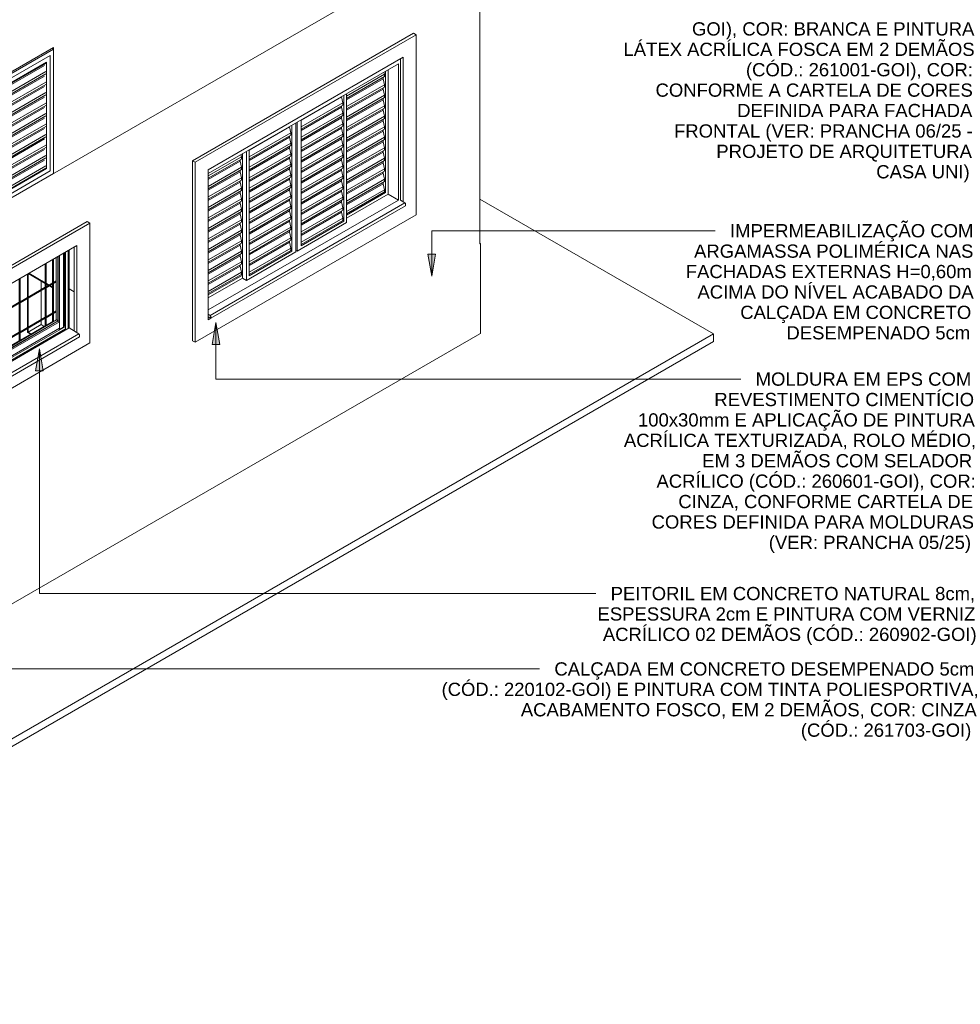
# Model space of a CAD drawing. Header units: metres. Extents: x -15.1 to 0.1, y 4 to 14.1.
# Tile 57 of 67: x -5 to 0.1, y 4 to 9.4. Entities that reach past the tile are written whole.
import ezdxf

# ---------------------------------------------------------------- set-up
doc = ezdxf.new("R2010")
doc.units = ezdxf.units.M
for name, color, linetype, lineweight in [('A-DOOR', 7, 'Continuous', 5), ('A-FLOR', 7, 'Continuous', 5), ('A-GLAZ', 7, 'Continuous', 5), ('A-WALL', 7, 'Continuous', 5), ('G-ANNO-TEXT', 7, 'Continuous', 9), ('I-WALL', 7, 'Continuous', 5), ('Q-CASE', 7, 'Continuous', 5)]:
    doc.layers.add(name, color=color, linetype=linetype, lineweight=lineweight)
doc.styles.add('Arial', font='arial.ttf', dxfattribs={"height": 0.072})

# ---------------------------------------------------------------- blocks, each defined once
blk = doc.blocks.new('JANELA DE CORRE_305-ISO_010')
at = {"layer": 'A-GLAZ'}
for p, q in [((-2.9284, 8.4112), (-2.9284, 9.1809)), ((-3.975, 8.5563), (-2.9391, 9.1544)), ((-2.9956, 8.4441), (-2.9956, 9.1217)), ((-2.9391, 9.1544), (-2.9391, 8.4114)), ((-3.0161, 9.097), (-3.2219, 8.9782)), ((-3.0161, 9.0838), (-3.2219, 8.965)), ((-3.0232, 9.0725), (-3.2219, 8.9577)), ((-3.0232, 9.0797), (-3.0232, 9.0725)), ((-3.0232, 9.0725), (-3.0161, 9.0398)), ((-3.0186, 9.1085), (-3.0161, 9.097)), ((-3.0161, 9.097), (-3.0161, 9.0838)), ((-3.0098, 9.1136), (-3.0098, 8.4522)), ((-3.0161, 9.0398), (-3.2219, 8.921)), ((-3.0161, 9.0266), (-3.2219, 8.9078)), ((-3.0232, 9.0153), (-3.2219, 8.9006)), ((-3.0232, 9.0225), (-3.0232, 9.0153)), ((-3.0232, 9.0153), (-3.0161, 8.9827)), ((-3.0161, 9.0398), (-3.0161, 9.0266)), ((-3.2495, 8.9745), (-3.4694, 8.8475)), ((-3.2495, 8.9752), (-3.2495, 8.9745)), ((-3.2495, 8.9745), (-3.2424, 8.9418)), ((-3.236, 8.9829), (-3.236, 8.2971)), ((-3.2219, 8.2889), (-3.2219, 8.9911)), ((-3.0161, 8.9827), (-3.2219, 8.8639)), ((-3.0161, 8.9695), (-3.2219, 8.8507)), ((-3.0232, 8.9582), (-3.2219, 8.8434)), ((-3.0232, 8.9654), (-3.0232, 8.9582)), ((-3.0232, 8.9582), (-3.0161, 8.9255)), ((-3.0161, 8.9827), (-3.0161, 8.9695)), ((-3.2424, 8.9418), (-3.4694, 8.8108)), ((-3.2424, 8.9286), (-3.4694, 8.7976)), ((-3.2495, 8.9173), (-3.4694, 8.7904)), ((-3.2495, 8.9246), (-3.2495, 8.9173)), ((-3.2495, 8.9173), (-3.2424, 8.8847)), ((-3.2424, 8.9418), (-3.2424, 8.9286)), ((-3.0161, 8.9255), (-3.2219, 8.8067)), ((-3.0161, 8.9123), (-3.2219, 8.7935)), ((-3.0232, 8.901), (-3.2219, 8.7863)), ((-3.0232, 8.9082), (-3.0232, 8.901)), ((-3.0232, 8.901), (-3.0161, 8.8683)), ((-3.0161, 8.9255), (-3.0161, 8.9123)), ((-3.2424, 8.8847), (-3.4694, 8.7536)), ((-3.2424, 8.8715), (-3.4694, 8.7404)), ((-3.2495, 8.8602), (-3.4694, 8.7332)), ((-3.4694, 8.1624), (-3.4694, 8.8482)), ((-3.2495, 8.8674), (-3.2495, 8.8602)), ((-3.2495, 8.8602), (-3.2424, 8.8275)), ((-3.2424, 8.8847), (-3.2424, 8.8715)), ((-3.0161, 8.8683), (-3.2219, 8.7495)), ((-3.0161, 8.8552), (-3.2219, 8.7364)), ((-3.0232, 8.8511), (-3.0232, 8.8438)), ((-3.0161, 8.8683), (-3.0161, 8.8552)), ((-3.5323, 8.8112), (-3.7522, 8.6842)), ((-3.5323, 8.8119), (-3.5323, 8.8112)), ((-3.5323, 8.8112), (-3.5252, 8.7785)), ((-3.5189, 8.8196), (-3.5189, 8.1338)), ((-3.4977, 8.1297), (-3.4977, 8.8319)), ((-3.4906, 8.836), (-3.4906, 8.1338)), ((-3.2424, 8.8275), (-3.4694, 8.6965)), ((-3.2424, 8.8143), (-3.4694, 8.6833)), ((-3.2495, 8.803), (-3.4694, 8.6761)), ((-3.2495, 8.8103), (-3.2495, 8.803)), ((-3.2495, 8.803), (-3.2424, 8.7704)), ((-3.2424, 8.8275), (-3.2424, 8.8143)), ((-3.0232, 8.8438), (-3.2219, 8.7291)), ((-3.0161, 8.8112), (-3.2219, 8.6924)), ((-3.0161, 8.798), (-3.2219, 8.6792)), ((-3.0232, 8.8438), (-3.0161, 8.8112)), ((-3.0232, 8.7939), (-3.0232, 8.7867)), ((-3.0161, 8.8112), (-3.0161, 8.798)), ((-3.5252, 8.7785), (-3.7522, 8.6475)), ((-3.5252, 8.7653), (-3.7522, 8.6343)), ((-3.5323, 8.754), (-3.7522, 8.6271)), ((-3.5323, 8.7613), (-3.5323, 8.754)), ((-3.5323, 8.754), (-3.5252, 8.7214)), ((-3.5252, 8.7785), (-3.5252, 8.7653)), ((-3.2424, 8.7704), (-3.4694, 8.6393)), ((-3.2424, 8.7572), (-3.4694, 8.6261)), ((-3.2495, 8.7459), (-3.4694, 8.6189)), ((-3.2495, 8.7531), (-3.2495, 8.7459)), ((-3.2495, 8.7459), (-3.2424, 8.7132)), ((-3.2424, 8.7704), (-3.2424, 8.7572)), ((-3.0232, 8.7867), (-3.2219, 8.672)), ((-3.0161, 8.754), (-3.2219, 8.6352)), ((-3.0161, 8.7409), (-3.2219, 8.6221)), ((-3.0232, 8.7867), (-3.0161, 8.754)), ((-3.0161, 8.754), (-3.0161, 8.7409)), ((-3.5252, 8.7214), (-3.7522, 8.5903)), ((-3.5252, 8.7082), (-3.7522, 8.5771)), ((-3.5323, 8.6969), (-3.7522, 8.5699)), ((-3.7522, 7.9991), (-3.7522, 8.6849)), ((-3.5323, 8.7041), (-3.5323, 8.6969)), ((-3.5323, 8.6969), (-3.5252, 8.6642)), ((-3.5252, 8.7214), (-3.5252, 8.7082)), ((-3.2424, 8.7132), (-3.4694, 8.5822)), ((-3.2424, 8.7), (-3.4694, 8.569)), ((-3.2495, 8.6887), (-3.4694, 8.5617)), ((-3.2495, 8.6959), (-3.2495, 8.6887)), ((-3.2495, 8.6887), (-3.2424, 8.6561)), ((-3.2424, 8.7132), (-3.2424, 8.7)), ((-3.0232, 8.7295), (-3.2219, 8.6148)), ((-3.0161, 8.6969), (-3.2219, 8.5781)), ((-3.0232, 8.7368), (-3.0232, 8.7295)), ((-3.0232, 8.7295), (-3.0161, 8.6969)), ((-3.0161, 8.6969), (-3.0161, 8.6837)), ((-3.7939, 8.6479), (-3.975, 8.5434)), ((-3.7939, 8.6347), (-3.975, 8.5302)), ((-3.7964, 8.6594), (-3.7939, 8.6479)), ((-3.7939, 8.6479), (-3.7939, 8.6347)), ((-3.7876, 7.9868), (-3.7876, 8.6645)), ((-3.7876, 8.6645), (-3.7876, 8.0031)), ((-3.7664, 8.6768), (-3.7664, 7.9746)), ((-3.5252, 8.6642), (-3.7522, 8.5332)), ((-3.5252, 8.651), (-3.7522, 8.52)), ((-3.5323, 8.6397), (-3.7522, 8.5128)), ((-3.5323, 8.647), (-3.5323, 8.6397)), ((-3.5323, 8.6397), (-3.5252, 8.6071)), ((-3.5252, 8.6642), (-3.5252, 8.651)), ((-3.2424, 8.6561), (-3.4694, 8.525)), ((-3.2424, 8.6429), (-3.4694, 8.5118)), ((-3.2495, 8.6316), (-3.4694, 8.5046)), ((-3.2495, 8.6388), (-3.2495, 8.6316)), ((-3.2495, 8.6316), (-3.2424, 8.5989)), ((-3.2424, 8.6561), (-3.2424, 8.6429)), ((-3.0161, 8.6837), (-3.2219, 8.5649)), ((-3.0232, 8.6724), (-3.2219, 8.5577)), ((-3.0161, 8.6397), (-3.2219, 8.5209)), ((-3.0232, 8.6796), (-3.0232, 8.6724)), ((-3.0232, 8.6724), (-3.0161, 8.6397)), ((-3.0161, 8.6397), (-3.0161, 8.6265)), ((-3.801, 8.6234), (-3.975, 8.523)), ((-3.7939, 8.5907), (-3.975, 8.4862)), ((-3.7939, 8.5776), (-3.975, 8.473)), ((-3.801, 8.6306), (-3.801, 8.6234)), ((-3.801, 8.6234), (-3.7939, 8.5907)), ((-3.7939, 8.5907), (-3.7939, 8.5776)), ((-3.5252, 8.6071), (-3.7522, 8.476)), ((-3.5252, 8.5939), (-3.7522, 8.4628)), ((-3.5323, 8.5826), (-3.7522, 8.4556)), ((-3.5323, 8.5898), (-3.5323, 8.5826)), ((-3.5323, 8.5826), (-3.5252, 8.5499)), ((-3.5252, 8.6071), (-3.5252, 8.5939)), ((-3.2424, 8.5989), (-3.4694, 8.4678)), ((-3.2424, 8.5857), (-3.4693, 8.4547)), ((-3.2495, 8.5816), (-3.2495, 8.5744)), ((-3.2424, 8.5989), (-3.2424, 8.5857)), ((-3.0161, 8.6265), (-3.2219, 8.5077)), ((-3.0232, 8.6152), (-3.2219, 8.5005)), ((-3.0161, 8.5826), (-3.2219, 8.4638)), ((-3.0232, 8.6225), (-3.0232, 8.6152)), ((-3.0232, 8.6152), (-3.0161, 8.5826)), ((-3.0161, 8.5826), (-3.0161, 8.5694)), ((-3.801, 8.5662), (-3.975, 8.4658)), ((-3.7939, 8.5336), (-3.975, 8.4291)), ((-3.801, 8.5735), (-3.801, 8.5662)), ((-3.801, 8.5662), (-3.7939, 8.5336)), ((-3.7939, 8.5336), (-3.7939, 8.5204)), ((-3.5252, 8.5499), (-3.7522, 8.4189)), ((-3.5252, 8.5367), (-3.7522, 8.4057)), ((-3.5323, 8.5254), (-3.7522, 8.3984)), ((-3.5323, 8.5326), (-3.5323, 8.5254)), ((-3.5323, 8.5254), (-3.5252, 8.4928)), ((-3.5252, 8.5499), (-3.5252, 8.5367)), ((-3.2495, 8.5744), (-3.4694, 8.4474)), ((-3.2424, 8.5417), (-3.4694, 8.4107)), ((-3.2424, 8.5286), (-3.4694, 8.3975)), ((-3.2495, 8.5744), (-3.2424, 8.5417)), ((-3.2495, 8.5245), (-3.2495, 8.5172)), ((-3.2424, 8.5417), (-3.2424, 8.5286)), ((-3.0161, 8.5694), (-3.2219, 8.4506)), ((-3.0232, 8.5581), (-3.2219, 8.4434)), ((-3.0161, 8.5254), (-3.2219, 8.4066)), ((-3.0232, 8.5653), (-3.0232, 8.5581)), ((-3.0232, 8.5581), (-3.0161, 8.5254)), ((-3.0161, 8.5254), (-3.0161, 8.5122)), ((-3.7939, 8.5204), (-3.975, 8.4159)), ((-3.801, 8.5091), (-3.975, 8.4087)), ((-3.7939, 8.4764), (-3.975, 8.3719)), ((-3.801, 8.5163), (-3.801, 8.5091)), ((-3.801, 8.5091), (-3.7939, 8.4764)), ((-3.7939, 8.4764), (-3.7939, 8.4632)), ((-3.5252, 8.4928), (-3.7522, 8.3617)), ((-3.5252, 8.4796), (-3.7522, 8.3485)), ((-3.5323, 8.4755), (-3.5323, 8.4683)), ((-3.5252, 8.4928), (-3.5252, 8.4796)), ((-3.2495, 8.5172), (-3.4694, 8.3903)), ((-3.2424, 8.4846), (-3.4694, 8.3535)), ((-3.2424, 8.4714), (-3.4694, 8.3404)), ((-3.2495, 8.5172), (-3.2424, 8.4846)), ((-3.2424, 8.4846), (-3.2424, 8.4714)), ((-3.0161, 8.5122), (-3.2219, 8.3934)), ((-3.0232, 8.5009), (-3.2219, 8.3862)), ((-3.0232, 8.5082), (-3.0232, 8.5009)), ((-3.0232, 8.5009), (-3.0161, 8.4683)), ((-3.7939, 8.4632), (-3.975, 8.3587)), ((-3.801, 8.4519), (-3.975, 8.3515)), ((-3.7939, 8.4193), (-3.975, 8.3148)), ((-3.801, 8.4592), (-3.801, 8.4519)), ((-3.801, 8.4519), (-3.7939, 8.4193)), ((-3.7939, 8.4193), (-3.7939, 8.4061)), ((-3.5323, 8.4683), (-3.7522, 8.3413)), ((-3.5252, 8.4356), (-3.7522, 8.3045)), ((-3.5252, 8.4224), (-3.7522, 8.2914)), ((-3.5323, 8.4683), (-3.5252, 8.4356)), ((-3.5323, 8.4183), (-3.5323, 8.4111)), ((-3.5252, 8.4356), (-3.5252, 8.4224)), ((-3.2495, 8.4601), (-3.4694, 8.3331)), ((-3.2424, 8.4274), (-3.4694, 8.2964)), ((-3.2495, 8.4673), (-3.2495, 8.4601)), ((-3.2495, 8.4601), (-3.2424, 8.4274)), ((-3.2424, 8.4274), (-3.2424, 8.4143)), ((-3.0161, 8.4683), (-3.2219, 8.3495)), ((-3.0161, 8.4559), (-3.2219, 8.3371)), ((-3.0098, 8.4522), (-3.2219, 8.3297)), ((-3.2219, 8.3134), (-2.9956, 8.4441)), ((-3.0161, 8.4683), (-3.0161, 8.4559)), ((-3.0161, 8.4559), (-3.0098, 8.4522)), ((-2.9956, 8.4441), (-2.9391, 8.4114)), ((-2.9391, 8.4114), (-3.975, 7.8133)), ((-3.7939, 8.4061), (-3.975, 8.3016)), ((-3.801, 8.3948), (-3.975, 8.2943)), ((-3.801, 8.402), (-3.801, 8.3948)), ((-3.801, 8.3948), (-3.7939, 8.3621)), ((-3.5323, 8.4111), (-3.7522, 8.2841)), ((-3.5252, 8.3784), (-3.7522, 8.2474)), ((-3.5252, 8.3653), (-3.7522, 8.2342)), ((-3.5323, 8.4111), (-3.5252, 8.3784)), ((-3.5252, 8.3784), (-3.5252, 8.3653)), ((-3.2424, 8.4143), (-3.4694, 8.2832)), ((-3.2495, 8.4029), (-3.4694, 8.276)), ((-3.2424, 8.3703), (-3.4694, 8.2392)), ((-3.2495, 8.4102), (-3.2495, 8.4029)), ((-3.2495, 8.4029), (-3.2424, 8.3703)), ((-3.2424, 8.3703), (-3.2424, 8.3571)), ((-3.7939, 8.3621), (-3.975, 8.2576)), ((-3.7939, 8.3489), (-3.975, 8.2444)), ((-3.801, 8.3376), (-3.975, 8.2372)), ((-3.801, 8.3449), (-3.801, 8.3376)), ((-3.801, 8.3376), (-3.7939, 8.305)), ((-3.7939, 8.3621), (-3.7939, 8.3489)), ((-3.5323, 8.3539), (-3.7522, 8.227)), ((-3.5252, 8.3213), (-3.7522, 8.1902)), ((-3.5323, 8.3612), (-3.5323, 8.3539)), ((-3.5323, 8.3539), (-3.5252, 8.3213)), ((-3.5252, 8.3213), (-3.5252, 8.3081)), ((-3.2424, 8.3571), (-3.4694, 8.2261)), ((-3.2495, 8.3458), (-3.4694, 8.2188)), ((-3.2424, 8.3131), (-3.4694, 8.1821)), ((-3.2495, 8.353), (-3.2495, 8.3458)), ((-3.2495, 8.3458), (-3.2424, 8.3131)), ((-3.2424, 8.3131), (-3.2424, 8.3008)), ((-3.7939, 8.305), (-3.975, 8.2004)), ((-3.7939, 8.2918), (-3.975, 8.1873)), ((-3.801, 8.2805), (-3.975, 8.18)), ((-3.801, 8.2877), (-3.801, 8.2805)), ((-3.801, 8.2805), (-3.7939, 8.2478)), ((-3.7939, 8.305), (-3.7939, 8.2918)), ((-3.5252, 8.3081), (-3.7522, 8.1771)), ((-3.5323, 8.2968), (-3.7522, 8.1698)), ((-3.5252, 8.2641), (-3.7522, 8.1331)), ((-3.5323, 8.304), (-3.5323, 8.2968)), ((-3.5323, 8.2968), (-3.5252, 8.2641)), ((-3.5252, 8.2641), (-3.5252, 8.251)), ((-3.4906, 8.1338), (-3.2219, 8.2889)), ((-3.2424, 8.3008), (-3.4694, 8.1697)), ((-3.236, 8.2971), (-3.4694, 8.1624)), ((-3.236, 8.2971), (-3.2424, 8.3008)), ((-3.7939, 8.2478), (-3.975, 8.1433)), ((-3.7939, 8.2346), (-3.975, 8.1301)), ((-3.801, 8.2233), (-3.975, 8.1229)), ((-3.801, 8.2305), (-3.801, 8.2233)), ((-3.801, 8.2233), (-3.7939, 8.1906)), ((-3.7939, 8.2478), (-3.7939, 8.2346)), ((-3.5252, 8.251), (-3.7522, 8.1199)), ((-3.5323, 8.2396), (-3.7522, 8.1127)), ((-3.5252, 8.207), (-3.7522, 8.0759)), ((-3.5323, 8.2469), (-3.5323, 8.2396)), ((-3.5323, 8.2396), (-3.5252, 8.207)), ((-3.5252, 8.207), (-3.5252, 8.1938)), ((-3.7939, 8.1906), (-3.975, 8.0861)), ((-3.7939, 8.1775), (-3.975, 8.073)), ((-3.801, 8.1662), (-3.975, 8.0657)), ((-3.801, 8.1734), (-3.801, 8.1662)), ((-3.801, 8.1662), (-3.7939, 8.1335)), ((-3.7939, 8.1906), (-3.7939, 8.1775)), ((-3.5252, 8.1938), (-3.7522, 8.0628)), ((-3.5323, 8.1825), (-3.7522, 8.0555)), ((-3.5252, 8.1498), (-3.7522, 8.0188)), ((-3.5323, 8.1897), (-3.5323, 8.1825)), ((-3.5323, 8.1825), (-3.5252, 8.1498)), ((-3.5252, 8.1498), (-3.5252, 8.1375)), ((-3.7939, 8.1335), (-3.975, 8.029)), ((-3.7939, 8.1203), (-3.975, 8.0158)), ((-3.801, 8.109), (-3.975, 8.0086)), ((-3.801, 8.1162), (-3.801, 8.109)), ((-3.801, 8.109), (-3.7939, 8.0763)), ((-3.7939, 8.1335), (-3.7939, 8.1203)), ((-3.7664, 7.9746), (-3.4977, 8.1297)), ((-3.5252, 8.1375), (-3.7522, 8.0064)), ((-3.5189, 8.1338), (-3.7522, 7.9991)), ((-3.5252, 8.1375), (-3.5189, 8.1338)), ((-3.4906, 8.1338), (-3.4977, 8.1379)), ((-3.7939, 8.0763), (-3.975, 7.9718)), ((-3.7939, 8.0632), (-3.975, 7.9586)), ((-3.801, 8.0518), (-3.975, 7.9514)), ((-3.801, 8.0591), (-3.801, 8.0518)), ((-3.801, 8.0518), (-3.7939, 8.0192)), ((-3.7939, 8.0763), (-3.7939, 8.0632)), ((-3.7939, 8.0192), (-3.975, 7.9147)), ((-3.7939, 8.0068), (-3.975, 7.9023)), ((-3.7876, 8.0031), (-3.975, 7.895)), ((-3.7939, 8.0192), (-3.7939, 8.0068)), ((-3.7939, 8.0068), (-3.7876, 8.0031)), ((-3.975, 7.8786), (-3.7876, 7.9868)), ((-3.7876, 7.9868), (-3.7664, 7.9746))]:
    blk.add_line(p, q, dxfattribs=at)
blk = doc.blocks.new('PORTA DE GIRO L_956-ISO_010')
at = {"layer": 'A-DOOR'}
for p, q in [((-4.8164, 9.2341), (-5.2406, 8.9891)), ((-4.8234, 9.2381), (-4.8164, 9.2341)), ((-4.8164, 8.5564), (-4.8164, 9.2341)), ((-4.834, 9.1994), (-5.2229, 8.9748)), ((-5.2229, 8.9748), (-4.834, 9.1994)), ((-4.834, 8.5707), (-4.834, 9.1994)), ((-4.834, 9.1994), (-4.834, 8.5707)), ((-5.2017, 8.9626), (-4.8552, 9.1626)), ((-4.8588, 9.1557), (-5.2017, 8.9577)), ((-4.8659, 9.1444), (-5.2017, 8.9505)), ((-4.8552, 9.1626), (-4.8552, 8.5829)), ((-4.8588, 9.1117), (-5.2017, 8.9137)), ((-4.8588, 9.0985), (-5.2017, 8.9005)), ((-4.8659, 9.0872), (-5.2017, 8.8933)), ((-4.8588, 9.0546), (-5.2017, 8.8566)), ((-4.8588, 9.0414), (-5.2017, 8.8434)), ((-4.8659, 9.0301), (-5.2017, 8.8362)), ((-5.2406, 8.9891), (-5.2406, 8.3114)), ((-5.2229, 8.9748), (-5.2229, 8.3461)), ((-5.2229, 8.3461), (-5.2229, 8.9748)), ((-4.8588, 8.9974), (-5.2017, 8.7994)), ((-4.8588, 8.9842), (-5.2017, 8.7862)), ((-4.8659, 8.9729), (-5.2017, 8.779)), ((-5.2017, 8.3829), (-5.2017, 8.9626)), ((-4.8588, 8.9402), (-5.2017, 8.7423)), ((-4.8588, 8.9271), (-5.2017, 8.7291)), ((-4.8659, 8.9158), (-5.2017, 8.7218)), ((-4.8588, 8.8831), (-5.2017, 8.6851)), ((-4.8588, 8.8699), (-5.2017, 8.6719)), ((-4.8659, 8.8586), (-5.2017, 8.6647)), ((-4.8588, 8.8259), (-5.2017, 8.6279)), ((-4.8588, 8.8128), (-5.2017, 8.6148)), ((-4.8659, 8.8014), (-5.2017, 8.6075)), ((-4.8588, 8.7688), (-5.2017, 8.5708)), ((-4.8588, 8.7556), (-5.2017, 8.5576)), ((-4.8659, 8.7443), (-5.2017, 8.5504)), ((-4.8588, 8.7116), (-5.2017, 8.5136)), ((-4.8588, 8.6984), (-5.2017, 8.5005)), ((-4.8659, 8.6871), (-5.2017, 8.4932)), ((-4.8588, 8.6545), (-5.2017, 8.4565)), ((-4.8588, 8.6413), (-5.2017, 8.4433)), ((-4.8659, 8.6299), (-5.2017, 8.436)), ((-4.8588, 8.5973), (-5.2017, 8.3993)), ((-5.2017, 8.387), (-4.8588, 8.585)), ((-4.8552, 8.5829), (-5.2017, 8.3829)), ((-4.8552, 8.5829), (-4.8588, 8.585)), ((-5.2406, 8.3114), (-4.8164, 8.5564)), ((-5.2229, 8.3461), (-4.834, 8.5707)), ((-4.834, 8.5707), (-5.2229, 8.3461)), ((-5.2194, 8.3237), (-5.2406, 8.3114)), ((-5.2406, 8.3114), (-5.2194, 8.3237))]:
    blk.add_line(p, q, dxfattribs=at)
blk = doc.blocks.new('NICHO - NICHO-1991044-ISO_01')
at = {"layer": 'A-WALL', "color": 251, "true_color": 0x4d4d4d}
for p, q in [((-4.9578, 8.0093), (-4.9578, 7.8811)), ((-4.9543, 8.0113), (-4.8613, 7.9576)), ((-4.9543, 7.8831), (-4.9543, 8.0113)), ((-4.8613, 7.9617), (-4.9508, 8.0134)), ((-4.8836, 7.9705), (-4.8836, 7.9239)), ((-4.8398, 7.9493), (-4.8571, 7.9593)), ((-4.8571, 7.9552), (-4.8433, 7.9472)), ((-4.8391, 7.9448), (-4.8213, 7.9345)), ((-4.8213, 7.9386), (-4.8355, 7.9468)), ((-4.8836, 7.919), (-4.8836, 7.7606)), ((-4.9578, 7.8762), (-4.9578, 7.7178)), ((-4.9543, 7.7198), (-4.9543, 7.8782)), ((-4.8836, 7.7337), (-4.9543, 7.6929)), ((-4.8836, 7.7557), (-4.8836, 7.7337)), ((-4.8836, 7.7337), (-4.8672, 7.7242)), ((-4.9578, 7.7129), (-4.9578, 7.6908)), ((-4.9578, 7.6908), (-4.9414, 7.6814)), ((-4.9543, 7.6929), (-4.9543, 7.7149)), ((-4.9379, 7.6834), (-4.9543, 7.6929))]:
    blk.add_line(p, q, dxfattribs=at)
blk = doc.blocks.new('JANELA MAXIM-AR_969-ISO_010')
at = {"layer": 'A-GLAZ', "color": 251, "true_color": 0x4d4d4d}
for p, q in [((-4.8014, 7.7582), (-4.8014, 8.0996)), ((-4.7939, 7.755), (-4.7939, 8.1039)), ((-4.8613, 8.065), (-4.8613, 7.7236)), ((-4.8592, 8.0662), (-4.8592, 7.7248)), ((-4.8571, 8.0674), (-4.8571, 7.7261)), ((-4.8213, 8.0881), (-4.8213, 7.9599)), ((-4.8209, 8.0884), (-4.8209, 7.9602)), ((-4.8164, 8.0909), (-4.8164, 7.9627)), ((-5.0027, 7.9833), (-5.0027, 7.642)), ((-5.0006, 7.9846), (-5.0006, 7.6432)), ((-4.9985, 7.9858), (-4.9985, 7.6444)), ((-4.9985, 7.8576), (-4.8613, 7.9368)), ((-4.9985, 7.8552), (-4.8613, 7.9344)), ((-4.8571, 7.9393), (-4.8014, 7.9714)), ((-4.8571, 7.9368), (-4.8014, 7.969)), ((-4.8571, 7.9344), (-4.8014, 7.9665)), ((-4.8213, 7.955), (-4.8213, 7.7966)), ((-4.8209, 7.9553), (-4.8209, 7.7969)), ((-4.8164, 7.9578), (-4.8164, 7.7994)), ((-5.1442, 7.9017), (-5.1442, 7.5603)), ((-5.142, 7.9029), (-5.142, 7.5615)), ((-5.1399, 7.9041), (-5.1399, 7.5628)), ((-4.9985, 7.8527), (-4.8613, 7.9319)), ((-5.1399, 7.776), (-5.0027, 7.8552)), ((-5.1399, 7.7735), (-5.0027, 7.8527)), ((-5.1399, 7.7711), (-5.0027, 7.8503)), ((-5.2548, 7.7096), (-5.1442, 7.7735)), ((-4.8613, 7.7735), (-4.9985, 7.6943)), ((-4.8014, 7.8081), (-4.8571, 7.776)), ((-4.8014, 7.8057), (-4.8571, 7.7735)), ((-4.8014, 7.8032), (-4.8571, 7.7711)), ((-4.8213, 7.7917), (-4.8213, 7.7503)), ((-4.8209, 7.792), (-4.8209, 7.7506)), ((-4.8164, 7.7945), (-4.8164, 7.7495)), ((-5.2548, 7.7072), (-5.1442, 7.7711)), ((-5.2548, 7.7047), (-5.1442, 7.7686)), ((-5.2548, 7.4964), (-4.8004, 7.7588)), ((-5.2548, 7.4889), (-4.7939, 7.755)), ((-4.8613, 7.7711), (-4.9985, 7.6919)), ((-4.8613, 7.7686), (-4.9985, 7.6894)), ((-4.8613, 7.7276), (-4.9985, 7.6484)), ((-4.8613, 7.7272), (-4.9985, 7.648)), ((-4.8209, 7.751), (-4.8571, 7.7301)), ((-4.8209, 7.7506), (-4.8571, 7.7296)), ((-4.8004, 7.7588), (-4.7911, 7.7534)), ((-4.7911, 7.7534), (-4.7939, 7.755)), ((-5.0027, 7.6919), (-5.1399, 7.6127)), ((-5.0027, 7.6894), (-5.1399, 7.6102)), ((-5.0027, 7.687), (-5.1399, 7.6078)), ((-5.1177, 7.6384), (-5.1406, 7.627)), ((-5.1406, 7.6238), (-5.1276, 7.6307)), ((-5.1063, 7.6133), (-5.0554, 7.6427)), ((-5.1063, 7.5949), (-5.1063, 7.6133)), ((-5.1063, 7.6133), (-5.1021, 7.6109)), ((-5.0512, 7.6403), (-5.1021, 7.6109)), ((-5.1021, 7.5925), (-5.0512, 7.6219)), ((-5.0966, 7.6261), (-5.0807, 7.6353)), ((-5.0966, 7.6189), (-5.0966, 7.6261)), ((-5.0966, 7.6261), (-5.0904, 7.6225)), ((-5.0954, 7.627), (-5.0955, 7.6267)), ((-5.0955, 7.6266), (-5.0955, 7.6196)), ((-5.0948, 7.6288), (-5.0954, 7.627)), ((-5.0659, 7.6127), (-5.0945, 7.5962)), ((-5.0848, 7.636), (-5.088, 7.6378)), ((-5.083, 7.6344), (-5.0848, 7.636)), ((-5.0745, 7.6317), (-5.0807, 7.6353)), ((-5.0659, 7.6127), (-5.0665, 7.6131)), ((-5.0027, 7.646), (-5.0659, 7.6095)), ((-5.0027, 7.6455), (-5.0659, 7.6091)), ((-5.0659, 7.6055), (-5.0659, 7.6127)), ((-5.0512, 7.6403), (-5.0554, 7.6427)), ((-5.0512, 7.6219), (-5.0512, 7.6403)), ((-5.1442, 7.6102), (-5.2548, 7.5463)), ((-5.1442, 7.6078), (-5.2548, 7.5439)), ((-5.1442, 7.6053), (-5.2548, 7.5414)), ((-5.1442, 7.5643), (-5.2548, 7.5004)), ((-5.1442, 7.5639), (-5.2548, 7.5)), ((-5.1691, 7.6031), (-5.1691, 7.5958)), ((-5.1606, 7.5965), (-5.1663, 7.5905)), ((-5.0989, 7.5905), (-5.1399, 7.5668)), ((-5.0987, 7.5901), (-5.1399, 7.5663)), ((-5.1021, 7.5925), (-5.1063, 7.5949)), ((-5.1021, 7.6109), (-5.1021, 7.5925)), ((-5.0987, 7.5866), (-5.0987, 7.5944)), ((-5.0951, 7.5965), (-5.0945, 7.5962)), ((-5.0945, 7.5962), (-5.0945, 7.589))]:
    blk.add_line(p, q, dxfattribs=at)
at = {"layer": 'A-GLAZ'}
for p, q in [((-4.7911, 8.1055), (-4.7911, 7.7534)), ((-4.7837, 8.1098), (-4.7837, 7.7079)), ((-4.7616, 8.1226), (-4.7616, 7.7206)), ((-4.7611, 8.1228), (-4.7611, 7.7246)), ((-4.7558, 8.1259), (-4.7558, 7.7216)), ((-4.7514, 8.1285), (-4.7514, 7.7104)), ((-4.7373, 8.1366), (-4.7373, 7.712)), ((-4.7365, 8.1371), (-4.7365, 7.7125)), ((-4.7316, 8.1399), (-4.7316, 7.7153)), ((-4.7911, 7.7534), (-5.2548, 7.4857)), ((-4.7846, 7.7496), (-5.2548, 7.4781)), ((-4.7514, 7.7241), (-5.2548, 7.4334)), ((-4.7911, 7.7534), (-4.7846, 7.7496)), ((-4.7846, 7.7496), (-4.7846, 7.7135)), ((-4.7616, 7.7206), (-4.7837, 7.7079)), ((-5.2548, 7.4421), (-4.7846, 7.7135)), ((-4.7514, 7.7104), (-5.2548, 7.4198)), ((-4.7837, 7.7079), (-4.7891, 7.711))]:
    blk.add_line(p, q, dxfattribs=at)
at = {"layer": 'A-GLAZ', "color": 251, "true_color": 0x4d4d4d}
for points in [[(-5.1445, 7.6246, 0), (-5.1472, 7.6229, 0), (-5.1689, 7.6035, 0)], [(-5.1663, 7.6027, 0), (-5.1495, 7.6179, 0), (-5.1446, 7.6212, 0)], [(-5.1276, 7.6307, 0), (-5.1205, 7.6336, 0), (-5.1127, 7.6359, 0)], [(-5.0932, 7.6397, 0), (-5.0946, 7.64, 0), (-5.1005, 7.6409, 0), (-5.1065, 7.6409, 0), (-5.1124, 7.6401, 0), (-5.1177, 7.6384, 0)], [(-5.1127, 7.6359, 0), (-5.1096, 7.6364, 0), (-5.1064, 7.6365, 0), (-5.1032, 7.6361, 0), (-5.1007, 7.6353, 0)], [(-5.0965, 7.6206, 0), (-5.098, 7.6217, 0), (-5.1004, 7.623, 0), (-5.1032, 7.6238, 0), (-5.1064, 7.6242, 0), (-5.1096, 7.6242, 0), (-5.1123, 7.6238, 0)], [(-5.0962, 7.6324, 0), (-5.0951, 7.6307, 0), (-5.0948, 7.6291, 0)], [(-5.1689, 7.6035, 0), (-5.169, 7.6033, 0), (-5.1691, 7.6031, 0)], [(-5.1691, 7.6031, 0), (-5.169, 7.6029, 0), (-5.1688, 7.6027, 0), (-5.1686, 7.6025, 0), (-5.1682, 7.6024, 0), (-5.1679, 7.6023, 0), (-5.1675, 7.6023, 0), (-5.1671, 7.6023, 0), (-5.1668, 7.6024, 0), (-5.1665, 7.6026, 0), (-5.1663, 7.6027, 0)], [(-5.1663, 7.5905, 0), (-5.1665, 7.5903, 0), (-5.1668, 7.5902, 0), (-5.1671, 7.5901, 0), (-5.1675, 7.59, 0), (-5.1679, 7.59, 0), (-5.1682, 7.5901, 0), (-5.1686, 7.5902, 0), (-5.1688, 7.5904, 0), (-5.169, 7.5906, 0), (-5.1691, 7.5908, 0)]]:
    blk.add_polyline3d(points, dxfattribs=at)
blk = doc.blocks.new('Componentes de gabinete 1 - Componentes de gabinete 1-2086930-ISO_01')
at = {"layer": 'Q-CASE'}
for p, q in [((-3.9645, 7.7836), (-2.9038, 8.3959)), ((-3.9608, 7.7684), (-2.9002, 8.3808)), ((-2.9284, 8.4112), (-2.9038, 8.3959)), ((-2.9002, 8.3893), (-2.9002, 8.3808)), ((-3.9645, 7.7836), (-3.975, 7.79)), ((-3.975, 7.7766), (-3.9693, 7.7733)), ((-3.9679, 7.7741), (-3.9693, 7.7733)), ((-3.9608, 7.7684), (-3.9608, 7.7769)), ((-3.9665, 7.7717), (-3.9608, 7.7684)), ((-5.2548, 7.4132), (-4.7316, 7.7153)), ((-5.2453, 7.3566), (-4.6796, 7.6832)), ((-5.2407, 7.3397), (-4.675, 7.6663)), ((-4.7316, 7.7153), (-4.6796, 7.6832)), ((-4.675, 7.6749), (-4.675, 7.6663))]:
    blk.add_line(p, q, dxfattribs=at)
for points in [[(-2.9038, 8.3959, 0), (-2.9029, 8.3952, 0), (-2.902, 8.3942, 0), (-2.9012, 8.393, 0), (-2.9006, 8.3918, 0), (-2.9003, 8.3905, 0), (-2.9002, 8.3893, 0)], [(-3.9693, 7.7733, 0), (-3.9693, 7.7737, 0), (-3.9691, 7.774, 0), (-3.9689, 7.7742, 0), (-3.9686, 7.7743, 0), (-3.9683, 7.7743, 0), (-3.9679, 7.7741, 0), (-3.9675, 7.7739, 0), (-3.9672, 7.7735, 0), (-3.9669, 7.7731, 0), (-3.9667, 7.7726, 0), (-3.9665, 7.7721, 0), (-3.9665, 7.7717, 0)], [(-3.9608, 7.7769, 0), (-3.9609, 7.7781, 0), (-3.9613, 7.7794, 0), (-3.9619, 7.7806, 0), (-3.9626, 7.7818, 0), (-3.9635, 7.7828, 0), (-3.9645, 7.7836, 0)], [(-4.6796, 7.6832, 0), (-4.6784, 7.6823, 0), (-4.6773, 7.681, 0), (-4.6763, 7.6795, 0), (-4.6756, 7.678, 0), (-4.6752, 7.6764, 0), (-4.675, 7.6749, 0)]]:
    blk.add_polyline3d(points, dxfattribs=at)
blk = doc.blocks.new('Paredes 1 - Paredes 1-2288142-ISO_01')
at = {"layer": 'A-WALL'}
for p, q in [((-4.0598, 8.6257), (-2.8577, 9.3197)), ((-2.8436, 9.3116), (-4.0457, 8.6176)), ((-2.8436, 9.3116), (-2.8577, 9.3197)), ((-2.8436, 8.3318), (-2.8436, 9.3116)), ((-3.975, 8.5767), (-2.9143, 9.1891)), ((-2.9284, 8.4112), (-2.9284, 9.1809)), ((-2.9143, 9.1891), (-2.9143, 8.4024)), ((-4.0598, 7.6459), (-4.0598, 8.6257)), ((-4.0598, 8.6257), (-4.0457, 8.6176)), ((-4.0457, 8.6176), (-4.0457, 7.6378)), ((-3.975, 7.7602), (-3.975, 8.5767)), ((-4.0457, 7.6378), (-2.8436, 8.3318)), ((-5.3397, 7.8868), (-4.6326, 8.295)), ((-4.6184, 8.2869), (-5.3255, 7.8786)), ((-4.6184, 8.2869), (-4.6326, 8.295)), ((-4.6184, 7.6337), (-4.6184, 8.2869)), ((-5.2548, 7.8378), (-4.6891, 8.1644)), ((-4.7033, 7.6979), (-4.7033, 8.1562)), ((-4.6891, 8.1644), (-4.6891, 7.6891)), ((-3.9608, 7.7684), (-3.975, 7.7602)), ((-5.3255, 7.2254), (-4.6184, 7.6337)), ((-4.0598, 7.6459), (-4.0457, 7.6378))]:
    blk.add_line(p, q, dxfattribs=at)

msp = doc.modelspace()

# ---------------------------------------------------------------- hatches: boundary and pattern name
at = {"layer": 'G-ANNO-TEXT'}
for points in [[(-2.7583, 7.9974), (-2.7371, 8.1174), (-2.7794, 8.1174)], [(-3.9323, 7.7458), (-3.9535, 7.6258), (-3.9111, 7.6258)], [(-4.8934, 7.6017), (-4.9145, 7.4817), (-4.8722, 7.4817)]]:
    msp.add_hatch(color=256, dxfattribs=at).paths.add_polyline_path(points)

# ---------------------------------------------------------------- linework, layer by layer
at = {"layer": 'A-FLOR'}
for p, q in [((-1.2243, 7.6827), (-2.497, 8.4176)), ((-2.497, 7.6827), (-7.4751, 4.8086)), ((-7.4751, 4.0738), (-1.2243, 7.6827)), ((-1.2243, 7.6827), (-1.2243, 7.6419)), ((-1.2243, 7.6419), (-7.4751, 4.0329))]:
    msp.add_line(p, q, dxfattribs=at)
at = {"layer": 'G-ANNO-TEXT'}
for p, q in [((-2.7583, 8.2449), (-1.5626, 8.2449)), ((-2.7583, 7.9974), (-2.7583, 8.2449)), ((-1.5626, 8.2449), (-1.216, 8.2449)), ((-2.7371, 8.1174), (-2.7794, 8.1174)), ((-2.7794, 8.1174), (-2.7583, 7.9974)), ((-2.7583, 7.9974), (-2.7371, 8.1174)), ((-3.9323, 7.7458), (-3.9535, 7.6258)), ((-3.9111, 7.6258), (-3.9323, 7.7458)), ((-3.9323, 7.7458), (-3.9323, 7.437)), ((-3.9535, 7.6258), (-3.9111, 7.6258)), ((-4.8934, 7.6017), (-4.9145, 7.4817)), ((-4.8722, 7.4817), (-4.8934, 7.6017)), ((-4.8934, 7.6017), (-4.8934, 6.2693)), ((-4.9145, 7.4817), (-4.8722, 7.4817)), ((-3.9323, 7.437), (-1.8069, 7.437)), ((-1.8069, 7.437), (-1.0767, 7.437)), ((-4.8934, 6.2693), (-2.4187, 6.2693)), ((-2.4187, 6.2693), (-1.8657, 6.2693)), ((-5.2102, 5.859), (-2.8361, 5.859)), ((-2.8361, 5.859), (-2.172, 5.859))]:
    msp.add_line(p, q, dxfattribs=at)
at = {"layer": 'I-WALL'}
for p, q in [((-2.497, 8.1726), (-2.497, 10.6752)), ((-2.497, 9.8954), (-5.5444, 8.136)), ((-5.2406, 8.9973), (-4.8164, 9.2422)), ((-4.8164, 9.2422), (-4.8164, 8.5564)), ((-2.9284, 9.1809), (-2.9284, 8.4112)), ((-4.7033, 8.1562), (-4.7033, 7.6979)), ((-2.497, 8.1767), (-2.4935, 8.1747)), ((-2.497, 8.1726), (-2.4935, 8.1747)), ((-2.4935, 8.1747), (-2.4935, 7.6848)), ((-4.7033, 7.9113), (-4.7316, 7.9276)), ((-2.4935, 7.6848), (-2.497, 7.6827))]:
    msp.add_line(p, q, dxfattribs=at)
at = {"layer": 'I-WALL', "color": 251, "true_color": 0x4d4d4d}
for p, q in [((-4.9578, 7.8811), (-4.9578, 8.0093)), ((-4.9508, 8.0134), (-4.8613, 7.9617)), ((-4.8571, 7.9593), (-4.8398, 7.9493)), ((-4.8355, 7.9468), (-4.8213, 7.9386)), ((-4.9578, 7.7178), (-4.9578, 7.8762)), ((-4.9578, 7.6908), (-4.9578, 7.7129)), ((-4.9414, 7.6814), (-4.9578, 7.6908))]:
    msp.add_line(p, q, dxfattribs=at)

# ---------------------------------------------------------------- block references
at = {"layer": 'A-DOOR'}
msp.add_blockref('PORTA DE GIRO L_956-ISO_010', (0, 0), dxfattribs=at)
at = {"layer": 'A-GLAZ'}
for name in ['JANELA DE CORRE_305-ISO_010', 'JANELA MAXIM-AR_969-ISO_010']:
    msp.add_blockref(name, (0, 0), dxfattribs=at)
at = {"layer": 'A-WALL'}
msp.add_blockref('Paredes 1 - Paredes 1-2288142-ISO_01', (0, 0), dxfattribs=at)
at = {"layer": 'A-WALL', "color": 251, "true_color": 0x4d4d4d}
msp.add_blockref('NICHO - NICHO-1991044-ISO_01', (0, 0), dxfattribs=at)
at = {"layer": 'Q-CASE'}
msp.add_blockref('Componentes de gabinete 1 - Componentes de gabinete 1-2086930-ISO_01', (0, 0), dxfattribs=at)

# ---------------------------------------------------------------- texts
at = {"layer": 'G-ANNO-TEXT', "char_height": 0.072, "attachment_point": 1, "style": 'Arial'}
for s, insert, width in [('GOI), COR: BRANCA E PINTURA', (-1.3418, 9.3798), 1.81502), ('LÁTEX ACRÍLICA FOSCA EM 2 DEMÃOS ', (-1.7148, 9.2686), 2.267172), ('(CÓD.: 261001-GOI), COR:', (-1.0481, 9.1575), 1.459071), ('CONFORME A CARTELA DE CORES ', (-1.5402, 9.0464), 2.055527), ('DEFINIDA PARA FACHADA', (-1.0957, 8.9353), 1.516793), ('FRONTAL (VER: PRANCHA 06/25 - ', (-1.4397, 8.8241), 1.93367), ('PROJETO DE ARQUITETURA', (-1.2095, 8.713), 1.654683), ('CASA UNI)', (-0.339, 8.6019), 0.599662), ('IMPERMEABILIZAÇÃO COM ', (-1.1348, 8.2809), 1.564894), ('ARGAMASSA POLIMÉRICA NAS ', (-1.3305, 8.1697), 1.802194), ('FACHADAS EXTERNAS H=0,60m ', (-1.3755, 8.0586), 1.856708), ('ACIMA DO NÍVEL ACABADO DA ', (-1.312, 7.9475), 1.779746), ('CALÇADA EM CONCRETO ', (-1.0792, 7.8364), 1.497552), ('DESEMPENADO 5cm', (-0.8278, 7.7252), 1.192911), ('MOLDURA EM EPS COM ', (-0.9954, 7.473), 1.394936), ('REVESTIMENTO CIMENTÍCIO ', (-1.2203, 7.3619), 1.66751), ('100x30mm E APLICAÇÃO DE PINTURA', (-1.6357, 7.2508), 2.17097), ('ACRÍLICA TEXTURIZADA, ROLO MÉDIO, ', (-1.7124, 7.1397), 2.263965), ('EM 3 DEMÃOS COM SELADOR ', (-1.2864, 7.0285), 1.747679), ('ACRÍLICO (CÓD.: 260601-GOI), COR: ', (-1.5351, 6.9174), 2.049113), ('CINZA, CONFORME CARTELA DE ', (-1.4161, 6.8063), 1.90481), ('CORES DEFINIDA PARA MOLDURAS ', (-1.5616, 6.6952), 2.081181), ('(VER: PRANCHA 05/25)', (-0.9239, 6.584), 1.308354), ('PEITORIL EM CONCRETO NATURAL 8cm, ', (-1.7845, 6.3053), 2.353754), ('ESPESSURA 2cm E PINTURA COM VERNIZ ', (-1.8559, 6.1942), 2.440337), ('ACRÍLICO 02 DEMÃOS (CÓD.: 260902-GOI)', (-1.8268, 6.0831), 2.405063), ('CALÇADA EM CONCRETO DESEMPENADO 5cm ', (-2.0907, 5.895), 2.722531), ('(CÓD.: 220102-GOI) E PINTURA COM TINTA POLIESPORTIVA, ', (-2.7045, 5.7839), 3.466497), ('ACABAMENTO FOSCO, EM 2 DEMÃOS, COR: CINZA ', (-2.2733, 5.6727), 2.943796), ('(CÓD.: 261703-GOI)', (-0.7493, 5.5616), 1.096709)]:
    msp.add_mtext(s, dxfattribs=dict(at, insert=insert, width=width))

doc.saveas('drawing.dxf')
